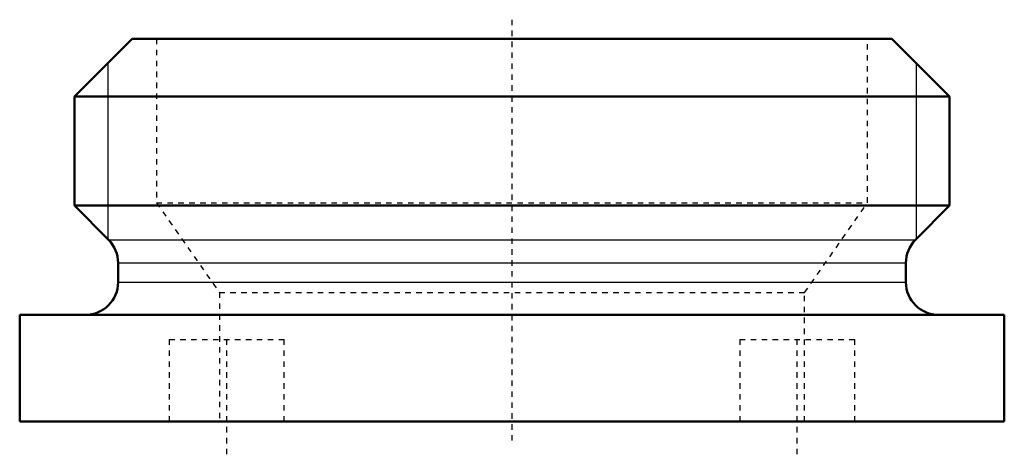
# Model space of a CAD drawing. Header units: millimetres. Extents: x -9 to 9, y -7.6 to 0.3.
import ezdxf

# ---------------------------------------------------------------- set-up
doc = ezdxf.new("R2010")
doc.units = ezdxf.units.MM
doc.linetypes.add('Center', pattern=[1.5, 0.45, -0.5, 0.05, -0.5])
doc.linetypes.add('Dashed', pattern=[2, 1, -1])
for name, color, linetype, lineweight in [('2d ConnectionPoints', 7, 'Continuous', 50), ('AM_0', 7, 'Continuous', 50), ('AM_4', 3, 'Continuous', 25), ('AM_5', 3, 'Continuous', 25), ('AM_7', 7, 'Center', 25), ('AM_9', 6, 'Dashed', 25)]:
    doc.layers.add(name, color=color, linetype=linetype, lineweight=lineweight)

msp = doc.modelspace()

# ---------------------------------------------------------------- linework, layer by layer
at = {"layer": '2d ConnectionPoints'}
msp.add_point((0, -5.05), dxfattribs=at)
at = {"layer": 'AM_0', "ltscale": 0.070331}
for p, q in [((-6.946, 0), (-8, -1.054)), ((-6.946, 0), (6.946, 0)), ((8, -1.054), (6.946, 0)), ((-8, -1.054), (-8, -3.05)), ((-8, -1.054), (8, -1.054)), ((8, -3.05), (8, -1.054)), ((-8, -3.05), (-7.376, -3.674)), ((-8, -3.05), (8, -3.05)), ((7.376, -3.674), (8, -3.05)), ((-7.2, -4.099), (-7.2, -4.45)), ((7.2, -4.45), (7.2, -4.099)), ((-9, -5.05), (-9, -7)), ((-9, -5.05), (9, -5.05)), ((9, -7), (9, -5.05)), ((-9, -7), (9, -7))]:
    msp.add_line(p, q, dxfattribs=at)
for centre, start, end in [((-7.8, -4.099), 360, 45), ((7.8, -4.099), 135, 180), ((-7.8, -4.45), 270, 360), ((7.8, -4.45), 180, 270)]:
    msp.add_arc(centre, 0.6, start, end, dxfattribs=at)
at = {"layer": 'AM_4', "ltscale": 0.070331}
for p, q in [((-7.376, -3.674), (7.376, -3.674)), ((-7.2, -4.099), (7.2, -4.099)), ((-7.2, -4.45), (7.2, -4.45))]:
    msp.add_line(p, q, dxfattribs=at)
at = {"layer": 'AM_5', "ltscale": 0.070331}
for p, q in [((-7.386, -0.44), (-7.386, -3.663)), ((7.386, -0.44), (7.386, -3.663))]:
    msp.add_line(p, q, dxfattribs=at)
at = {"layer": 'AM_7', "ltscale": 0.070331}
for p, q in [((0, -7.35), (0, 0.35)), ((-5.215, -7.6), (-5.215, -5.4)), ((5.215, -7.6), (5.215, -5.4))]:
    msp.add_line(p, q, dxfattribs=at)
at = {"layer": 'AM_9', "ltscale": 0.070331}
for p, q in [((-6.5, 0), (-6.5, -2.998)), ((6.5, -2.998), (6.5, 0)), ((-6.5, -2.998), (-5.35, -4.64)), ((-6.5, -2.998), (6.5, -2.998)), ((5.35, -4.64), (6.5, -2.998)), ((-5.35, -4.64), (-5.35, -7)), ((-5.35, -4.64), (5.35, -4.64)), ((5.35, -7), (5.35, -4.64)), ((-6.265, -5.5), (-6.265, -7)), ((-6.265, -5.5), (-4.165, -5.5)), ((-4.165, -7), (-4.165, -5.5)), ((4.165, -5.5), (4.165, -7)), ((4.165, -5.5), (6.265, -5.5)), ((6.265, -7), (6.265, -5.5))]:
    msp.add_line(p, q, dxfattribs=at)

doc.saveas('drawing.dxf')
